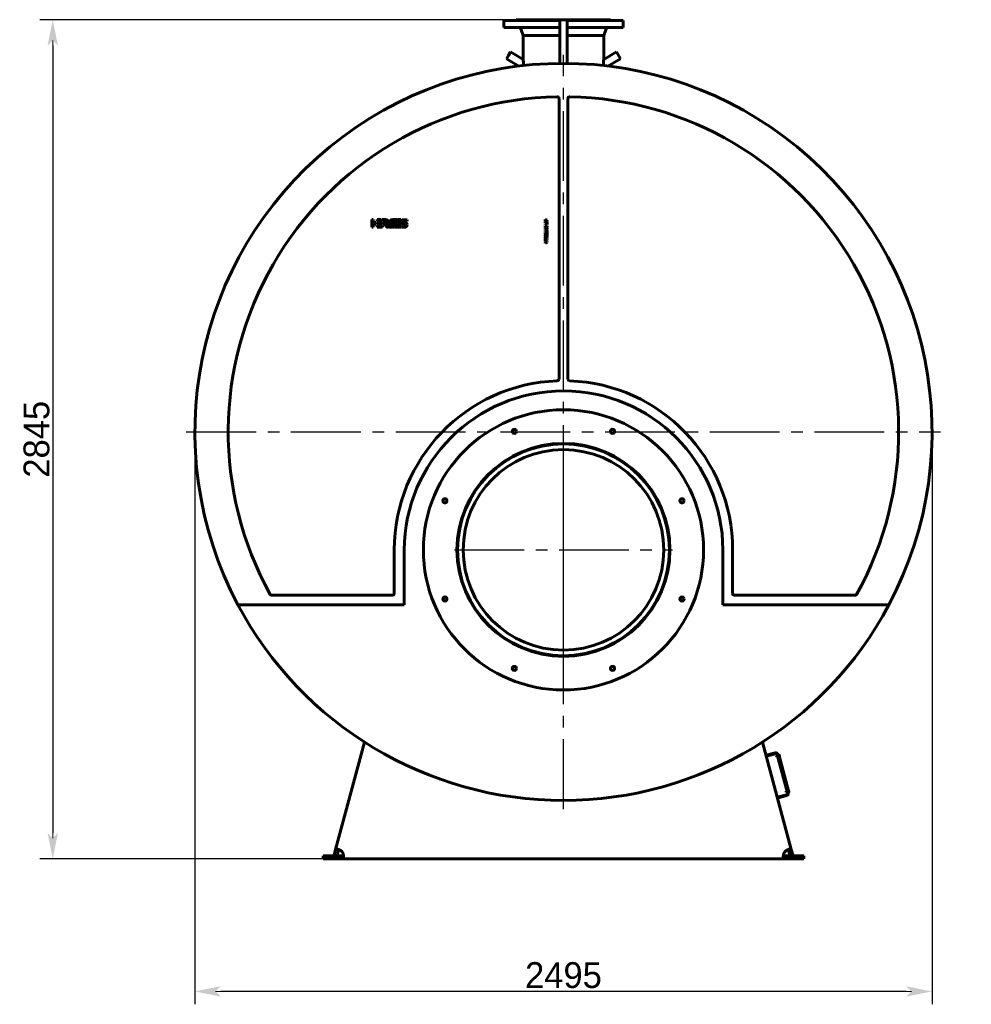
# Model space of a CAD drawing. Header units: millimetres. Extents: x 0 to 5862, y -153 to 841.
# Tile 4 of 6: x 3051 to 3309, y -153 to 114. Entities that reach past the tile are written whole.
import ezdxf

# ---------------------------------------------------------------- set-up
doc = ezdxf.new("R2010")
doc.units = ezdxf.units.MM
doc.linetypes.add('CENTER2_per18_scale0.991543', pattern=[28.333333, 18.888889, -3.148148, 3.148148, -3.148148])
doc.linetypes.add('CENTER2_per58_scale0.993796', pattern=[28.397727, 18.931818, -3.155303, 3.155303, -3.155303])
doc.styles.add('TextStyle_1', font='T-FLEX Type A.TTF', dxfattribs={"height": 7})
doc.dimstyles.new('DIM_ST_2', dxfattribs={"dimtxt": 7, "dimasz": 7, "dimexe": 3.5, "dimexo": 0, "dimgap": 0.875, "dimtad": 1, "dimlfac": 12.5, "dimrnd": 0.01, "dimdsep": 46, "dimtxsty": 'TextStyle_1', "dimblk": 'Arrow_3_C7_Status', "dimcen": 0.09, "dimclrd": 7, "dimclre": 7, "dimclrt": 7, "dimazin": 0, "dimtfac": 1, "dimtdec": 0, "dimtmove": 0, "dimatfit": 0, "dimldrblk": 'NONE', "dimfxl": 1, "dimtvp": 1, "dimtolj": 1, "dimarcsym": 0})
doc.dimstyles.new('DIM_ST_3', dxfattribs={"dimtxt": 7, "dimasz": 7, "dimexe": 3.5, "dimexo": 0, "dimgap": 0.875, "dimtad": 1, "dimlfac": 12.5, "dimrnd": 0.01, "dimdsep": 46, "dimtxsty": 'TextStyle_1', "dimblk": 'Arrow_3_C7_Status', "dimcen": 0.09, "dimclrd": 7, "dimclre": 7, "dimclrt": 7, "dimazin": 0, "dimtfac": 1, "dimtdec": 0, "dimtmove": 0, "dimatfit": 0, "dimldrblk": 'NONE', "dimfxl": 1, "dimtvp": 1, "dimtolj": 1, "dimarcsym": 0})

# ---------------------------------------------------------------- blocks, each defined once
blk = doc.blocks.new('Arrow_3_C7_Status')
at = {"color": 7, "linetype": 'Continuous', "lineweight": 0}
blk.add_line((-1, 0), (-0.8, 0), dxfattribs=at)
at = {"color": 7}
blk.add_solid([(-1, -0.2), (0, 0), (-0.8, 0), (-1, 0.2)], dxfattribs=at)
blk = doc.blocks.new('*D9')
at = {"color": 7, "lineweight": -2}
for p, q in [((-99.96, 2), (-99.96, -153.26)), ((99.96, 2), (99.96, -153.26)), ((92.96, -149.76), (-92.96, -149.76))]:
    blk.add_line(p, q, dxfattribs=at)
at = {"layer": 'Defpoints', "color": 0}
for p in [(-99.96, 2), (99.96, 2), (-99.96, -149.76)]:
    blk.add_point(p, dxfattribs=at)
at = {"color": 7, "lineweight": -2, "xscale": 7, "yscale": 7, "zscale": 7}
for p, rotation in [((-99.96, -149.76), 180), ((99.96, -149.76), 360)]:
    blk.add_blockref('Arrow_3_C7_Status', p, dxfattribs=dict(at, rotation=rotation))
at = {"color": 7, "insert": (0, -145.38), "char_height": 7, "attachment_point": 5, "style": 'TextStyle_1'}
blk.add_mtext('\\A1;2495{\\H0.5x;\\S^ ;}', dxfattribs=at)
blk = doc.blocks.new('_None')
blk = doc.blocks.new('*D10')
at = {"color": 7, "lineweight": -2}
for p, q in [((3.31, 113.8), (-142.01, 113.8)), ((-138.51, 106.8), (-138.51, -106.8)), ((-59.85, -113.8), (-142.01, -113.8))]:
    blk.add_line(p, q, dxfattribs=at)
at = {"layer": 'Defpoints', "color": 0}
for p in [(3.31, 113.8), (-138.51, -113.8), (-59.85, -113.8)]:
    blk.add_point(p, dxfattribs=at)
at = {"color": 7, "lineweight": -2, "xscale": 7, "yscale": 7, "zscale": 7}
for p, rotation in [((-138.51, 113.8), 90), ((-138.51, -113.8), 270)]:
    blk.add_blockref('Arrow_3_C7_Status', p, dxfattribs=dict(at, rotation=rotation))
at = {"color": 7, "insert": (-142.89, 0), "char_height": 7, "attachment_point": 5, "rotation": 90, "style": 'TextStyle_1'}
blk.add_mtext('\\A1;2845{\\H0.5x;\\S^ ;}', dxfattribs=at)
blk = doc.blocks.new('Проекция_12')
at = {"color": 7, "linetype": 'Continuous', "lineweight": 60}
for p, q in [((-16.2, 113.56), (-16.2, 111.72)), ((-1, 113.56), (-16.2, 113.56)), ((-12.8, 113.8), (-12.8, 113.68)), ((-12.8, 113.8), (-1, 113.8)), ((1, 113.8), (-1, 113.8)), ((-1, 109.39845), (-1, 113.8)), ((1, 113.8), (3.31288, 113.8)), ((1, 109.39845), (1, 113.8)), ((16.2, 113.56), (1, 113.56)), ((3.31288, 113.8), (12.8, 113.8)), ((12.8, 113.68), (12.8, 113.8)), ((16.2, 111.72), (16.2, 113.56)), ((-1, 111.72), (-16.2, 111.72)), ((-11.45894, 111.06844), (-10.92, 109.48)), ((16.2, 111.72), (1, 111.72)), ((10.92, 109.48), (11.45894, 111.06844)), ((-10.92, 109.48), (-10.92, 103.13472)), ((-10.92, 109.48), (-1, 109.48)), ((-1, 109.39845), (-1, 101.955)), ((1, 109.48), (2.8263, 109.48)), ((1, 109.39845), (1, 101.955)), ((2.8263, 109.48), (10.92, 109.48)), ((10.92, 103.13476), (10.92, 109.48)), ((-14.37872, 105.03935), (-14.91672, 104.10751)), ((-10.91182, 103.03774), (-14.37872, 105.03935)), ((14.37872, 105.03935), (10.91182, 103.03774)), ((15.45472, 103.17566), (14.37872, 105.03935)), ((-14.91672, 104.10751), (-15.45472, 103.17566)), ((-15.45472, 103.17566), (-12.08018, 101.22737)), ((-10.92, 103.13404), (-10.92, 103.04246)), ((10.92, 103.04246), (10.92, 103.13402)), ((12.08018, 101.22737), (15.45472, 103.17566)), ((-1.2, 16.32955), (-1.2, 92.42439)), ((1.2, 92.42439), (1.2, 16.32955)), ((-51.99999, 59.56461), (-51.59941, 59.56326)), ((-51.99999, 59.56444), (-51.99999, 59.56461)), ((-51.99999, 57.56431), (-51.99999, 59.56444)), ((-51.59941, 59.56326), (-51.59941, 58.76474)), ((-51.59941, 58.76474), (-50.8093, 58.76474)), ((-50.8093, 58.76474), (-50.8093, 58.36475)), ((-50.56105, 59.16492), (-50.56105, 59.56435)), ((-50.56105, 59.56435), (-49.51208, 59.56435)), ((-49.17974, 59.17178), (-50.56105, 59.16492)), ((-50.56105, 58.36475), (-50.56105, 58.76417)), ((-50.56105, 58.76417), (-49.05342, 58.76417)), ((-49.51208, 59.56435), (-49.17974, 59.17178)), ((-49.23146, 59.56436), (-48.2246, 59.56436)), ((-48.90157, 59.17467), (-49.23146, 59.56436)), ((-49.05342, 58.76417), (-49.05447, 58.36475)), ((-48.14722, 59.17467), (-48.90157, 59.17467)), ((-48.14722, 59.17424), (-48.14722, 59.17467)), ((-46.23432, 59.56089), (-45.78367, 59.56089)), ((-45.31942, 58.35775), (-45.16817, 58.75834)), ((-45.16817, 58.75834), (-44.10208, 58.75834)), ((-44.10207, 59.16026), (-45.01602, 59.16026)), ((-44.85964, 59.56085), (-44.10207, 59.56085)), ((-44.10208, 58.75834), (-44.10309, 58.35775)), ((-44.10207, 59.56085), (-44.10207, 59.16026)), ((-43.89762, 58.76417), (-43.37136, 58.76417)), ((-42.40001, 59.16024), (-43.89669, 59.16024)), ((-43.40822, 59.56032), (-42.40001, 59.56032)), ((-43.37136, 58.76417), (-43.35798, 58.76349)), ((-43.35798, 58.76349), (-42.90601, 58.76349)), ((-42.40001, 59.56032), (-42.40001, 59.16024)), ((-4.95131, 59.56247), (-4.39999, 59.42937)), ((-4.95131, 59.37318), (-4.95131, 59.56247)), ((-4.66036, 59.31945), (-4.95131, 59.37318)), ((-4.95131, 59.2343), (-4.7951, 59.26819)), ((-4.95131, 59.03265), (-4.95131, 59.2343)), ((-4.67109, 58.96571), (-4.95131, 59.03265)), ((-4.95131, 58.88635), (-4.68929, 58.93512)), ((-4.95131, 58.6954), (-4.95131, 58.88635)), ((-4.39999, 58.82931), (-4.95131, 58.6954)), ((-4.7951, 59.26819), (-4.68351, 59.29342)), ((-4.70747, 59.13967), (-4.76865, 59.13019)), ((-4.76865, 59.13019), (-4.70707, 59.12234)), ((-4.64797, 59.15415), (-4.70747, 59.13967)), ((-4.70707, 59.12234), (-4.64631, 59.10786)), ((-4.68929, 58.93512), (-4.63637, 58.9442)), ((-4.68351, 59.29342), (-4.59173, 59.30954)), ((-4.62895, 58.95741), (-4.67109, 58.96571)), ((-4.59173, 59.30954), (-4.66036, 59.31945)), ((-4.39999, 59.21697), (-4.64797, 59.15415)), ((-4.64631, 59.10786), (-4.39999, 59.04338)), ((-4.63637, 58.9442), (-4.58927, 58.95081)), ((-4.58927, 58.95081), (-4.62895, 58.95741)), ((-4.39999, 59.42937), (-4.39999, 59.21697)), ((-4.39999, 59.04338), (-4.39999, 58.82931)), ((-51.62258, 57.56431), (-51.99999, 57.56431)), ((-51.59941, 57.56431), (-51.62258, 57.56431)), ((-51.59941, 58.36475), (-51.59941, 57.56431)), ((-50.81785, 58.36475), (-51.59941, 58.36475)), ((-50.8093, 58.36475), (-50.81785, 58.36475)), ((-49.05447, 58.36475), (-50.56105, 58.36475)), ((-50.56105, 57.56458), (-50.56105, 57.96401)), ((-50.56105, 57.96401), (-49.05342, 57.96401)), ((-49.05447, 57.56458), (-50.56105, 57.56458)), ((-49.05342, 57.96401), (-49.05447, 57.56458)), ((-47.79918, 58.24023), (-48.06743, 58.55711)), ((-44.10309, 57.56138), (-45.60968, 57.56138)), ((-45.47161, 57.96197), (-44.66189, 57.96197)), ((-44.66189, 58.35775), (-45.31942, 58.35775)), ((-44.10309, 58.35775), (-44.66189, 58.35775)), ((-44.66189, 57.96197), (-44.10208, 57.96197)), ((-44.10208, 57.96197), (-44.10309, 57.56138)), ((-43.91421, 57.56137), (-43.91421, 57.96196)), ((-43.91421, 57.96196), (-42.41744, 57.96196)), ((-42.906, 57.56137), (-43.91421, 57.56137)), ((-42.95621, 58.35819), (-43.40822, 58.35819)), ((-42.94769, 58.35774), (-42.95621, 58.35819)), ((-42.41663, 58.35774), (-42.94769, 58.35774)), ((-4.95132, 56.8861), (-4.4, 57.1473)), ((-4.95132, 56.66541), (-4.95132, 56.8861)), ((-4.4, 56.40424), (-4.95132, 56.66541)), ((-4.95131, 58.23336), (-4.95131, 58.41108)), ((-4.95131, 58.41108), (-4.53636, 58.41108)), ((-4.39999, 58.23336), (-4.95131, 58.23336)), ((-4.95131, 57.84574), (-4.68929, 57.64406)), ((-4.95131, 57.62337), (-4.95131, 57.84574)), ((-4.80004, 57.52005), (-4.95131, 57.62337)), ((-4.95131, 57.42336), (-4.80004, 57.52005)), ((-4.95131, 57.19936), (-4.95131, 57.42336)), ((-4.68929, 57.39525), (-4.95131, 57.19936)), ((-4.95131, 56.32323), (-4.39999, 56.32323)), ((-4.95131, 56.07527), (-4.95131, 56.32323)), ((-4.80665, 56.77369), (-4.6273, 56.84642)), ((-4.6273, 56.70097), (-4.80665, 56.77369)), ((-4.6802, 56.15296), (-4.7612, 56.15793)), ((-4.7612, 56.15793), (-4.68269, 56.13561)), ((-4.68929, 57.64406), (-4.39999, 57.86721)), ((-4.39999, 57.1721), (-4.68929, 57.39525)), ((-4.68269, 56.13561), (-4.39999, 56.04467)), ((-4.39999, 56.15296), (-4.6802, 56.15296)), ((-4.6273, 56.84642), (-4.6273, 56.70097)), ((-4.39999, 57.65148), (-4.57604, 57.52005)), ((-4.57604, 57.52005), (-4.39999, 57.39359)), ((-4.53636, 58.41108), (-4.53636, 58.66897)), ((-4.53636, 58.66897), (-4.39999, 58.66897)), ((-4.4, 56.94644), (-4.50084, 56.89934)), ((-4.50084, 56.89934), (-4.50084, 56.64723)), ((-4.50084, 56.64723), (-4.4, 56.60343)), ((-4.4, 57.1473), (-4.4, 56.94644)), ((-4.4, 56.60343), (-4.4, 56.40424)), ((-4.39999, 58.66897), (-4.39999, 58.23336)), ((-4.39999, 57.86721), (-4.39999, 57.65148)), ((-4.39999, 57.39359), (-4.39999, 57.1721)), ((-4.39999, 56.32323), (-4.39999, 56.15296)), ((-4.68432, 55.99345), (-4.95131, 56.07527)), ((-4.95131, 55.88019), (-4.68514, 55.96534)), ((-4.95131, 55.63387), (-4.95131, 55.88019)), ((-4.39999, 55.63387), (-4.95131, 55.63387)), ((-4.95131, 54.24859), (-4.95131, 54.81561)), ((-4.95131, 54.81561), (-4.80664, 54.81561)), ((-4.80664, 54.24859), (-4.95131, 54.24859)), ((-4.95131, 53.6915), (-4.95131, 53.88409)), ((-4.95131, 53.88409), (-4.39999, 53.64934)), ((-4.68184, 53.58406), (-4.95131, 53.6915)), ((-4.95131, 53.40965), (-4.68269, 53.51794)), ((-4.39999, 53.44933), (-4.95131, 53.21706)), ((-4.9513, 54.14775), (-4.39998, 54.14775)), ((-4.9513, 53.97006), (-4.9513, 54.14775)), ((-4.39998, 53.97006), (-4.9513, 53.97006)), ((-4.80664, 54.81561), (-4.80664, 54.62466)), ((-4.80664, 54.62466), (-4.39999, 54.62466)), ((-4.80664, 54.44118), (-4.80664, 54.24859)), ((-4.39999, 54.44118), (-4.80664, 54.44118)), ((-4.68269, 55.81904), (-4.75954, 55.79838)), ((-4.75954, 55.79838), (-4.67936, 55.8025)), ((-4.39999, 55.91242), (-4.68269, 55.81904)), ((-4.68269, 53.51794), (-4.64216, 53.53323)), ((-4.63268, 53.56628), (-4.68184, 53.58406)), ((-4.67936, 55.8025), (-4.39999, 55.80332)), ((-4.64216, 53.53323), (-4.58845, 53.5518)), ((-4.58845, 53.5518), (-4.63268, 53.56628)), ((-4.39999, 56.04467), (-4.39999, 55.91242)), ((-4.39999, 55.80332), (-4.39999, 55.63387)), ((-4.39999, 54.62466), (-4.39999, 54.44118)), ((-4.39999, 53.64934), (-4.39999, 53.44933)), ((-4.39998, 54.14775), (-4.39998, 53.97006)), ((-4.95131, 53.21706), (-4.95131, 53.40965)), ((0.07833, -2.79966), (-0.07833, -2.80011)), ((0.07833, -2.79966), (0.07833, -2.80011)), ((-45.88, -41.84), (-45.88, -30)), ((-43.16, -44.88), (-43.16, -30)), ((43.24, -30), (43.24, -44.88)), ((45.88, -30), (45.88, -41.84)), ((-79.10403, -42.32), (-46.36, -42.32)), ((46.36, -42.32), (79.10403, -42.32)), ((-88.28515, -44.88), (-43.16, -44.88)), ((43.24, -44.88), (88.28515, -44.88)), ((-61.78804, -111.26839), (-53.98078, -82.13131)), ((53.98078, -82.13131), (61.78804, -111.26839)), ((57.41559, -85.05913), (54.94282, -85.72171)), ((57.47771, -85.29095), (55.00494, -85.95353)), ((58.03801, -85.83653), (57.80618, -85.89864)), ((57.80618, -85.89864), (57.87244, -86.14592)), ((57.87244, -86.14592), (58.10426, -86.0838)), ((60.74215, -95.92852), (57.96761, -85.5738)), ((60.97397, -95.8664), (58.19943, -85.51168)), ((58.22014, -85.58895), (58.37468, -85.54754)), ((58.22014, -85.58895), (60.95326, -95.78913)), ((61.10781, -95.74772), (58.37468, -85.54754)), ((58.4134, -85.59929), (58.39021, -85.6055)), ((58.47218, -85.63323), (58.58192, -86.04278)), ((58.5248, -86.10778), (58.54798, -86.10157)), ((60.60549, -95.41851), (60.37367, -95.48063)), ((60.37367, -95.48063), (60.43993, -95.72791)), ((60.43993, -95.72791), (60.67175, -95.66579)), ((61.10781, -95.74772), (60.95326, -95.78913)), ((60.98088, -95.18127), (60.9577, -95.18748)), ((61.03967, -95.21521), (61.14941, -95.62476)), ((61.09228, -95.68976), (61.11547, -95.68355)), ((57.98654, -97.081), (60.45931, -96.41842)), ((58.04865, -97.31282), (60.52142, -96.65024)), ((-62.17583, -112.71567), (-61.78804, -111.26839)), ((-61.0153, -111.47545), (-61.78804, -111.26839)), ((-61.40309, -112.92273), (-61.0153, -111.47545)), ((61.0153, -111.47545), (61.78804, -111.26839)), ((61.0153, -111.47545), (61.40309, -112.92273)), ((61.78804, -111.26839), (62.17583, -112.71567)), ((-65.2, -113.8), (-65.2, -113)), ((-65.2, -113), (-61.3438, -113)), ((-65.2, -113.8), (-61.3438, -113.8)), ((-61.40309, -112.92273), (-62.17583, -112.71567)), ((-61.3438, -113), (-59.84547, -113)), ((-61.3438, -113), (-61.3438, -113.8)), ((-61.3438, -113.8), (-59.84547, -113.8)), ((-59.84547, -113), (-59.84547, -113.8)), ((59.84547, -113.8), (-59.84547, -113.8)), ((59.84547, -113), (61.3438, -113)), ((59.84547, -113), (59.84547, -113.8)), ((59.84547, -113.8), (61.3438, -113.8)), ((61.3438, -113), (61.3438, -113.8)), ((65.2, -113), (61.3438, -113)), ((65.2, -113.8), (61.3438, -113.8)), ((61.40309, -112.92273), (62.17583, -112.71567)), ((65.2, -113), (65.2, -113.8))]:
    blk.add_line(p, q, dxfattribs=at)
at = {"color": 7, "linetype": 'CENTER2_per58_scale0.993796', "lineweight": 25}
for p, q in [((0, -100.29333), (0, 104.29333)), ((-102.29333, 2), (102.29333, 2))]:
    blk.add_line(p, q, dxfattribs=at)
at = {"color": 7, "linetype": 'CENTER2_per18_scale0.991543', "lineweight": 25}
for p, q in [((0, -59.53333), (0, -0.46667)), ((-29.53333, -30), (29.53333, -30))]:
    blk.add_line(p, q, dxfattribs=at)
at = {"color": 7, "lineweight": 60, "flags": 128}
for points in [[(-48.2246, 59.56436), (-48.20251, 59.56419), (-48.18076, 59.56367), (-48.15934, 59.56281), (-48.13826, 59.56162), (-48.11752, 59.56009), (-48.09747, 59.55827), (-48.07774, 59.55613), (-48.05834, 59.55369), (-48.03926, 59.55094), (-48.01696, 59.54728), (-47.99512, 59.54319), (-47.97373, 59.53868), (-47.9528, 59.53377), (-47.93232, 59.52845), (-47.91229, 59.52273), (-47.89271, 59.51662), (-47.87358, 59.51013), (-47.8549, 59.50326), (-47.83667, 59.49602), (-47.81889, 59.48841), (-47.80155, 59.48044), (-47.78562, 59.4726), (-47.77008, 59.46445), (-47.75494, 59.456), (-47.74019, 59.44725), (-47.72583, 59.4382), (-47.71104, 59.42829), (-47.69669, 59.41807), (-47.68278, 59.40753), (-47.66931, 59.39668), (-47.65628, 59.38554), (-47.64369, 59.3741), (-47.63222, 59.36306), (-47.62113, 59.35176), (-47.61044, 59.34022), (-47.60014, 59.32843), (-47.59022, 59.31642), (-47.57961, 59.30274), (-47.56948, 59.28878), (-47.55982, 59.27454), (-47.55065, 59.26005), (-47.54196, 59.2453), (-47.53374, 59.2303), (-47.526, 59.21505), (-47.51873, 59.19958), (-47.51226, 59.18466), (-47.50622, 59.16954), (-47.50061, 59.15423), (-47.49543, 59.13873), (-47.49067, 59.12305), (-47.48633, 59.10719), (-47.48176, 59.08829), (-47.47779, 59.06917), (-47.47439, 59.04983), (-47.47159, 59.03029), (-47.46957, 59.01268), (-47.46802, 58.99493), (-47.46694, 58.97703), (-47.46632, 58.959), (-47.46616, 58.94085), (-47.46646, 58.92258), (-47.46722, 58.9042), (-47.46844, 58.88572), (-47.47039, 58.86447), (-47.47294, 58.84312), (-47.47609, 58.82166), (-47.47984, 58.80011), (-47.48417, 58.77848), (-47.4891, 58.75677), (-47.49462, 58.73501), (-47.50019, 58.71501), (-47.50627, 58.69499), (-47.51283, 58.67493), (-47.51989, 58.65486), (-47.52743, 58.63479), (-47.53547, 58.61471)], [(-48.06743, 58.55711), (-48.06272, 58.56301), (-48.05775, 58.56928), (-48.05255, 58.57591), (-48.04712, 58.58288), (-48.0415, 58.59017), (-48.03571, 58.59776), (-48.02976, 58.60564), (-48.02136, 58.61691), (-48.01277, 58.62863), (-48.00403, 58.64076), (-47.9952, 58.65326), (-47.98465, 58.66854), (-47.97413, 58.6842), (-47.96375, 58.70014), (-47.95359, 58.7163), (-47.94375, 58.73259), (-47.93431, 58.74892), (-47.92676, 58.76263), (-47.91962, 58.77627), (-47.91293, 58.78979), (-47.90676, 58.80316), (-47.90231, 58.81352), (-47.89823, 58.82372), (-47.89456, 58.83376), (-47.89131, 58.84359), (-47.88904, 58.8513), (-47.88708, 58.85886), (-47.88543, 58.86626), (-47.88412, 58.87348), (-47.88315, 58.88051), (-47.88255, 58.88723), (-47.8823, 58.89374), (-47.88243, 58.90003), (-47.88294, 58.9061)], [(-47.11623, 59.09631), (-47.10724, 59.11649), (-47.09791, 59.13624), (-47.08824, 59.15556), (-47.07823, 59.17444), (-47.06787, 59.19289), (-47.05717, 59.21091), (-47.04613, 59.22849), (-47.03571, 59.24422), (-47.02501, 59.25958), (-47.01402, 59.27458), (-47.00275, 59.2892), (-46.99118, 59.30346), (-46.97934, 59.31735), (-46.96721, 59.33087), (-46.9548, 59.34402), (-46.9421, 59.3568), (-46.92912, 59.36921), (-46.91585, 59.38125), (-46.90231, 59.39291), (-46.88927, 59.40356), (-46.87599, 59.41389), (-46.86246, 59.42388), (-46.84867, 59.43354), (-46.83464, 59.44286), (-46.81948, 59.45239), (-46.80404, 59.46154), (-46.78832, 59.47031), (-46.77232, 59.4787), (-46.75604, 59.48672), (-46.73948, 59.49436), (-46.72361, 59.50122), (-46.70749, 59.50774), (-46.69113, 59.51392), (-46.67451, 59.51976), (-46.65765, 59.52527), (-46.63854, 59.53101), (-46.61913, 59.53633), (-46.5994, 59.54123), (-46.57937, 59.54571), (-46.55903, 59.54976), (-46.53839, 59.55338), (-46.51744, 59.55658), (-46.49619, 59.55935)], [(-46.49619, 59.55935), (-46.48902, 59.56014), (-46.48232, 59.56074), (-46.47608, 59.56115), (-46.47028, 59.56135), (-46.46493, 59.56134), (-46.46, 59.56111), (-46.4555, 59.56067), (-46.45142, 59.56), (-46.44774, 59.55909), (-46.44446, 59.55795), (-46.44157, 59.55657), (-46.43905, 59.55494), (-46.43692, 59.55305), (-46.43514, 59.55091), (-46.43357, 59.54819), (-46.43244, 59.54513), (-46.43172, 59.54171), (-46.43142, 59.53795), (-46.43151, 59.53381), (-46.43199, 59.5293), (-46.43284, 59.52442), (-46.43394, 59.51959), (-46.43533, 59.51443), (-46.43701, 59.50894), (-46.43897, 59.5031), (-46.44119, 59.4969), (-46.44367, 59.49035)], [(-46.28374, 59.5325), (-46.28214, 59.53675), (-46.28023, 59.54057), (-46.27805, 59.54398), (-46.27561, 59.54701), (-46.27293, 59.54967), (-46.27009, 59.55195), (-46.26706, 59.55392), (-46.26386, 59.5556), (-46.26052, 59.557), (-46.25554, 59.55857), (-46.25037, 59.55969), (-46.24507, 59.56041), (-46.2397, 59.56079), (-46.23432, 59.56089)], [(-45.78367, 59.56089), (-45.7791, 59.5608), (-45.77494, 59.56054), (-45.77118, 59.5601), (-45.76779, 59.55949), (-45.76477, 59.55871), (-45.76209, 59.55777), (-45.75933, 59.55642), (-45.75703, 59.55484), (-45.75517, 59.55303), (-45.75373, 59.55101), (-45.75269, 59.54876), (-45.75196, 59.54599), (-45.75166, 59.54295), (-45.75176, 59.53967), (-45.75223, 59.53613), (-45.75304, 59.53234), (-45.75413, 59.52839), (-45.75549, 59.52422), (-45.75707, 59.51983), (-45.75886, 59.51523)], [(-45.61012, 59.52894), (-45.60852, 59.53322), (-45.60658, 59.53715), (-45.60435, 59.54072), (-45.60183, 59.54395), (-45.59907, 59.54686), (-45.59613, 59.54941), (-45.593, 59.55167), (-45.58971, 59.55365), (-45.58626, 59.55536), (-45.58114, 59.55737), (-45.57584, 59.55889), (-45.57044, 59.55996), (-45.56501, 59.56062), (-45.55961, 59.56089)], [(-45.11141, 59.56089), (-45.10684, 59.56083), (-45.10266, 59.56056), (-45.09886, 59.56007), (-45.09543, 59.55938), (-45.09236, 59.55848), (-45.08962, 59.55739), (-45.08678, 59.55584), (-45.08439, 59.55403), (-45.08244, 59.55196), (-45.0809, 59.54966), (-45.07975, 59.54713), (-45.07891, 59.54404), (-45.0785, 59.5407), (-45.0785, 59.53711), (-45.07888, 59.53329), (-45.0796, 59.52926), (-45.08062, 59.52511), (-45.08192, 59.52079), (-45.08347, 59.5163), (-45.08525, 59.51167)], [(-43.40822, 58.35819), (-43.42621, 58.35839), (-43.44388, 58.35898), (-43.46122, 58.35997), (-43.47824, 58.36135), (-43.49493, 58.36312), (-43.5113, 58.36529), (-43.52735, 58.36785), (-43.54308, 58.37081), (-43.5592, 58.37432), (-43.57497, 58.37827), (-43.59038, 58.38265), (-43.60544, 58.38746), (-43.62014, 58.39269), (-43.63448, 58.39836), (-43.64847, 58.40446), (-43.6621, 58.41099), (-43.67537, 58.41795), (-43.68828, 58.42533), (-43.70084, 58.43315), (-43.71304, 58.44139), (-43.72422, 58.44955), (-43.73507, 58.4581), (-43.74561, 58.46702), (-43.75583, 58.47633), (-43.76573, 58.48601), (-43.77589, 58.49669), (-43.78568, 58.50781), (-43.79512, 58.51934), (-43.80419, 58.53131), (-43.81291, 58.5437), (-43.82127, 58.55651), (-43.82882, 58.56898), (-43.83605, 58.58183), (-43.84297, 58.59506), (-43.84956, 58.60867), (-43.85583, 58.62265), (-43.86178, 58.63701), (-43.86741, 58.65174), (-43.87272, 58.66686), (-43.87771, 58.68234), (-43.88238, 58.69821), (-43.88666, 58.71416), (-43.89062, 58.73046), (-43.89428, 58.74714), (-43.89762, 58.76417)], [(-43.89669, 59.16024), (-43.89315, 59.17755), (-43.88929, 59.19447), (-43.88511, 59.21102), (-43.8806, 59.22718), (-43.87577, 59.24297), (-43.87061, 59.25838), (-43.86513, 59.2734), (-43.85933, 59.28804), (-43.8529, 59.30298), (-43.84611, 59.31749), (-43.83898, 59.33158), (-43.83148, 59.34526), (-43.82363, 59.35852), (-43.81543, 59.37135), (-43.80687, 59.38377), (-43.79796, 59.39577), (-43.78869, 59.40735), (-43.77908, 59.41851), (-43.7691, 59.42924), (-43.75878, 59.43956), (-43.74872, 59.4489), (-43.73834, 59.45787), (-43.72765, 59.46646), (-43.71665, 59.47468), (-43.70534, 59.48252), (-43.69299, 59.49043), (-43.6803, 59.49791), (-43.66725, 59.50497), (-43.65385, 59.51161), (-43.6401, 59.51783), (-43.62599, 59.52362), (-43.61237, 59.5287), (-43.59844, 59.5334), (-43.5842, 59.53772), (-43.56964, 59.54166), (-43.55477, 59.54523), (-43.53959, 59.54842), (-43.5241, 59.55123), (-43.5083, 59.55366), (-43.49218, 59.55572), (-43.47576, 59.5574), (-43.45932, 59.55868), (-43.44259, 59.55959), (-43.42555, 59.56014), (-43.40822, 59.56032)], [(-42.90601, 58.76349), (-42.88802, 58.76329), (-42.87036, 58.7627), (-42.85302, 58.76172), (-42.836, 58.76034), (-42.81931, 58.75856), (-42.80294, 58.7564), (-42.7869, 58.75384), (-42.77118, 58.75089), (-42.75505, 58.74737), (-42.73929, 58.74343), (-42.72388, 58.73905), (-42.70882, 58.73425), (-42.69413, 58.72901), (-42.67979, 58.72334), (-42.6658, 58.71725), (-42.65218, 58.71073), (-42.63891, 58.70377), (-42.62599, 58.69639), (-42.61344, 58.68858), (-42.60124, 58.68034), (-42.59006, 58.67218), (-42.57921, 58.66365), (-42.56867, 58.65473), (-42.55845, 58.64543), (-42.54855, 58.63575), (-42.5384, 58.62507), (-42.5286, 58.61397), (-42.51917, 58.60243), (-42.51009, 58.59048), (-42.50137, 58.57809), (-42.49301, 58.56529), (-42.48546, 58.55282), (-42.47823, 58.53998), (-42.47131, 58.52676), (-42.46472, 58.51316), (-42.45845, 58.49918), (-42.45249, 58.48483), (-42.44686, 58.47011), (-42.44155, 58.455), (-42.43655, 58.43952), (-42.43188, 58.42367), (-42.42761, 58.40773), (-42.42364, 58.39143), (-42.41998, 58.37476), (-42.41663, 58.35774)], [(-48.64035, 58.44218), (-48.64409, 58.44555), (-48.64777, 58.44908), (-48.65129, 58.45279), (-48.65455, 58.45668), (-48.65742, 58.46074), (-48.65982, 58.465), (-48.6611, 58.46798), (-48.66209, 58.47104), (-48.66274, 58.4742), (-48.66303, 58.47745), (-48.66292, 58.4808), (-48.66238, 58.48425), (-48.66138, 58.48779)], [(-48.66138, 58.48779), (-48.65993, 58.49138), (-48.65825, 58.49447), (-48.65638, 58.4971), (-48.65432, 58.49929), (-48.65209, 58.50108), (-48.64909, 58.50282), (-48.64588, 58.50405), (-48.6425, 58.50486), (-48.63897, 58.5053), (-48.63411, 58.50543), (-48.62912, 58.5052), (-48.62408, 58.50476), (-48.61908, 58.50428), (-48.61419, 58.50391), (-48.60948, 58.50382)], [(-48.22086, 58.50452), (-48.21252, 58.50528), (-48.20443, 58.50564), (-48.19656, 58.50561), (-48.18893, 58.50517), (-48.18153, 58.50433), (-48.17435, 58.50306), (-48.1678, 58.50147), (-48.16144, 58.49949), (-48.15529, 58.49711), (-48.14933, 58.49434), (-48.14357, 58.49115), (-48.138, 58.48754), (-48.13263, 58.48351), (-48.12744, 58.47905), (-48.12245, 58.47415), (-48.11765, 58.46881), (-48.11311, 58.46312), (-48.10875, 58.45699), (-48.10458, 58.45041), (-48.10057, 58.44337)], [(-47.81121, 57.56503), (-47.82017, 57.56478), (-47.82873, 57.56491), (-47.83692, 57.56542), (-47.84475, 57.5663), (-47.85226, 57.56752), (-47.85932, 57.56907), (-47.8661, 57.57094), (-47.87262, 57.57312), (-47.87889, 57.57561), (-47.88606, 57.57895), (-47.89293, 57.5827), (-47.89955, 57.58684), (-47.90594, 57.59135), (-47.91213, 57.59621), (-47.91816, 57.60141), (-47.92522, 57.60808), (-47.93214, 57.61519), (-47.93897, 57.62271), (-47.94578, 57.63061), (-47.95261, 57.63886), (-47.96168, 57.65017), (-47.97101, 57.66198), (-47.98072, 57.67423)], [(-47.26685, 57.60234), (-47.27106, 57.60734), (-47.27564, 57.61268), (-47.28055, 57.61836), (-47.28578, 57.62435), (-47.29132, 57.63064), (-47.29714, 57.63721), (-47.30323, 57.64405), (-47.30956, 57.65114), (-47.31784, 57.6604), (-47.32644, 57.66999), (-47.33532, 57.6799), (-47.34446, 57.6901), (-47.3538, 57.70054), (-47.36801, 57.71649), (-47.38249, 57.73283), (-47.39709, 57.74946), (-47.41171, 57.76628), (-47.42622, 57.78318), (-47.4405, 57.80008), (-47.45116, 57.81291), (-47.46157, 57.82563), (-47.47165, 57.83819), (-47.48137, 57.85055), (-47.49066, 57.86267), (-47.49762, 57.87199), (-47.50425, 57.8811), (-47.51054, 57.89), (-47.51645, 57.89865), (-47.52195, 57.90703), (-47.52659, 57.9144), (-47.53084, 57.92151), (-47.5347, 57.92836), (-47.53814, 57.93492), (-47.54115, 57.94117), (-47.54371, 57.9471), (-47.54578, 57.9527), (-47.54725, 57.95752), (-47.54829, 57.96203), (-47.54887, 57.96622), (-47.549, 57.97008), (-47.54865, 57.97359), (-47.5478, 57.97673)], [(-47.16373, 57.62706), (-47.16708, 57.61922), (-47.17044, 57.61192), (-47.17383, 57.60515), (-47.17725, 57.59892), (-47.18071, 57.59324), (-47.18421, 57.58812), (-47.18776, 57.58355), (-47.19105, 57.57986), (-47.1944, 57.57664), (-47.19781, 57.57391), (-47.20127, 57.57166), (-47.2048, 57.56989), (-47.2084, 57.56862), (-47.21198, 57.56786), (-47.21563, 57.56757), (-47.21936, 57.56776), (-47.22317, 57.56843), (-47.22707, 57.56958), (-47.23106, 57.57122), (-47.23515, 57.57336), (-47.23934, 57.57598), (-47.24364, 57.57911), (-47.24804, 57.58274), (-47.25256, 57.58687), (-47.2572, 57.59151), (-47.26196, 57.59667), (-47.26685, 57.60234)], [(-46.95946, 57.56533), (-46.96583, 57.56533), (-46.97175, 57.56553), (-46.97723, 57.56595), (-46.98227, 57.56659), (-46.98688, 57.56744), (-46.99108, 57.56851), (-46.99486, 57.56981), (-46.99824, 57.57135), (-47.00121, 57.57311), (-47.0038, 57.57511), (-47.006, 57.57735), (-47.00782, 57.57984), (-47.00942, 57.58292), (-47.01057, 57.58632), (-47.01128, 57.59004), (-47.01155, 57.59409), (-47.0114, 57.59847), (-47.01083, 57.60319), (-47.00993, 57.60796), (-47.00868, 57.61303), (-47.00709, 57.61842), (-47.00517, 57.62412), (-47.00292, 57.63015)], [(-46.47483, 57.66402), (-46.47865, 57.65504), (-46.48257, 57.64655), (-46.48659, 57.63854), (-46.4907, 57.631), (-46.49492, 57.62393), (-46.49923, 57.61731), (-46.50364, 57.61114), (-46.50861, 57.60485), (-46.5137, 57.59909), (-46.51891, 57.59383), (-46.52425, 57.58906), (-46.52972, 57.58479), (-46.53531, 57.58098), (-46.54103, 57.57764), (-46.54688, 57.57475), (-46.55286, 57.5723), (-46.55898, 57.57028), (-46.56511, 57.56871), (-46.57138, 57.56752), (-46.57777, 57.56672), (-46.5843, 57.56629)], [(-46.28588, 57.56174), (-46.2927, 57.56196), (-46.29901, 57.56238), (-46.30481, 57.56301), (-46.31011, 57.56385), (-46.31491, 57.56492), (-46.31924, 57.56622), (-46.32309, 57.56776), (-46.32678, 57.56974), (-46.32993, 57.57203), (-46.33254, 57.57463), (-46.33462, 57.57756), (-46.33619, 57.58083), (-46.33725, 57.58445), (-46.33783, 57.58842), (-46.33792, 57.59276), (-46.33755, 57.59748), (-46.33673, 57.60258), (-46.33548, 57.60798), (-46.33383, 57.61377), (-46.33177, 57.61996), (-46.32931, 57.62656)], [(-45.80122, 57.66046), (-45.80504, 57.65148), (-45.80896, 57.64298), (-45.81298, 57.63497), (-45.81709, 57.62743), (-45.82131, 57.62035), (-45.82562, 57.61373), (-45.83003, 57.60756), (-45.83499, 57.60127), (-45.84008, 57.5955), (-45.8453, 57.59024), (-45.85064, 57.58548), (-45.8561, 57.5812), (-45.8617, 57.5774), (-45.86742, 57.57405), (-45.87327, 57.57116), (-45.87925, 57.56871), (-45.88537, 57.56669), (-45.8915, 57.56512), (-45.89777, 57.56393), (-45.90416, 57.56313), (-45.91069, 57.5627)], [(-42.41744, 57.96196), (-42.42097, 57.94463), (-42.42482, 57.92769), (-42.429, 57.91112), (-42.4335, 57.89494), (-42.43833, 57.87913), (-42.44348, 57.86371), (-42.44896, 57.84867), (-42.45476, 57.834), (-42.46118, 57.81905), (-42.46796, 57.80452), (-42.4751, 57.79041), (-42.48259, 57.77672), (-42.49043, 57.76344), (-42.49864, 57.75059), (-42.50719, 57.73816), (-42.5161, 57.72614), (-42.52537, 57.71455), (-42.53499, 57.70338), (-42.54496, 57.69263), (-42.55529, 57.6823), (-42.56535, 57.67294), (-42.57573, 57.66396), (-42.58642, 57.65536), (-42.59742, 57.64713), (-42.60874, 57.63928), (-42.62108, 57.63136), (-42.63378, 57.62387), (-42.64684, 57.61679), (-42.66024, 57.61015), (-42.674, 57.60392), (-42.68811, 57.59812), (-42.70173, 57.59304), (-42.71567, 57.58833), (-42.72992, 57.58401), (-42.74449, 57.58006), (-42.75936, 57.57649), (-42.77455, 57.57329), (-42.79005, 57.57048), (-42.80586, 57.56804), (-42.82198, 57.56598), (-42.83842, 57.5643), (-42.85486, 57.56302), (-42.87161, 57.5621), (-42.88865, 57.56155), (-42.906, 57.56137)], [(-4.8889, 54.93794), (-4.8968, 54.94794), (-4.90423, 54.95786), (-4.91118, 54.9677), (-4.91767, 54.97745), (-4.92368, 54.98712), (-4.92923, 54.9967), (-4.9343, 55.0062), (-4.93933, 55.01656), (-4.9438, 55.02681), (-4.9477, 55.03696), (-4.95102, 55.04701), (-4.95378, 55.05695)], [(-4.90916, 55.43634), (-4.90262, 55.44402), (-4.89573, 55.45134), (-4.88849, 55.45832), (-4.88092, 55.46494), (-4.87299, 55.47121), (-4.86472, 55.47712), (-4.85611, 55.48269), (-4.84624, 55.4884), (-4.83595, 55.49369), (-4.82524, 55.49856), (-4.81412, 55.503), (-4.80258, 55.50701), (-4.79062, 55.5106), (-4.77825, 55.51376), (-4.76545, 55.51649), (-4.75224, 55.5188), (-4.73862, 55.52069), (-4.72483, 55.52213), (-4.71064, 55.52315), (-4.69604, 55.52377), (-4.68104, 55.52397)], [(-4.68186, 54.87512), (-4.69564, 54.87524), (-4.709, 54.87562), (-4.72194, 54.87625), (-4.73445, 54.87713), (-4.74655, 54.87827), (-4.75822, 54.87966), (-4.76946, 54.8813), (-4.78135, 54.88339), (-4.79272, 54.88579), (-4.80358, 54.88849), (-4.81393, 54.8915), (-4.82377, 54.89482), (-4.83309, 54.89844), (-4.84191, 54.90236), (-4.85021, 54.90659), (-4.858, 54.91113), (-4.86527, 54.91597), (-4.87192, 54.92102), (-4.87807, 54.92637), (-4.88373, 54.93201), (-4.8889, 54.93794)], [(-4.82483, 55.19995), (-4.82467, 55.20994), (-4.82419, 55.21955), (-4.82339, 55.22877), (-4.82227, 55.23761), (-4.82083, 55.24606), (-4.81907, 55.25413), (-4.81699, 55.26181), (-4.81459, 55.26911), (-4.81173, 55.27635), (-4.80852, 55.28316), (-4.80496, 55.28955), (-4.80105, 55.29552), (-4.79679, 55.30106), (-4.79218, 55.30618)], [(-4.79218, 55.09291), (-4.79659, 55.09779), (-4.80068, 55.10307), (-4.80445, 55.10874), (-4.8079, 55.1148), (-4.81103, 55.12125), (-4.81385, 55.1281), (-4.81634, 55.13534), (-4.81851, 55.14298), (-4.82044, 55.15139), (-4.82202, 55.16024), (-4.82325, 55.16952), (-4.82413, 55.17924), (-4.82466, 55.18938), (-4.82483, 55.19995)], [(-4.79218, 55.30618), (-4.78742, 55.3107), (-4.78229, 55.31489), (-4.77678, 55.31875), (-4.77089, 55.32229), (-4.76463, 55.3255), (-4.75798, 55.32838), (-4.75097, 55.33093), (-4.74357, 55.33315), (-4.73542, 55.33513), (-4.72686, 55.33675), (-4.71788, 55.33801), (-4.70849, 55.33891), (-4.69868, 55.33945), (-4.68846, 55.33963)], [(-4.68846, 55.05944), (-4.69823, 55.0596), (-4.70761, 55.06009), (-4.71662, 55.06091), (-4.72525, 55.06206), (-4.73351, 55.06354), (-4.74139, 55.06535), (-4.74889, 55.06748), (-4.75602, 55.06994), (-4.76308, 55.07287), (-4.76973, 55.07616), (-4.77596, 55.07981), (-4.78178, 55.08382), (-4.78719, 55.08818), (-4.79218, 55.09291)], [(-4.68846, 55.33963), (-4.67797, 55.3395), (-4.66785, 55.33911), (-4.65811, 55.33846), (-4.64875, 55.33755), (-4.63977, 55.33638), (-4.63132, 55.33498), (-4.62323, 55.33332), (-4.6155, 55.33142), (-4.60814, 55.32927), (-4.59985, 55.32637), (-4.59208, 55.32313), (-4.58482, 55.31952), (-4.57808, 55.31556), (-4.57186, 55.31125), (-4.56615, 55.30658)], [(-4.56573, 55.09167), (-4.57053, 55.08775), (-4.57572, 55.08409), (-4.5813, 55.08068), (-4.58726, 55.07753), (-4.59362, 55.07463), (-4.60024, 55.07202), (-4.60723, 55.06966), (-4.61459, 55.06755), (-4.62233, 55.06568), (-4.63203, 55.06377), (-4.64226, 55.06221), (-4.65302, 55.061), (-4.6643, 55.06013), (-4.67612, 55.05961), (-4.68846, 55.05944)], [(-4.45744, 54.95487), (-4.4653, 54.94675), (-4.47359, 54.93907), (-4.4823, 54.93182), (-4.49144, 54.92501), (-4.50101, 54.91863), (-4.511, 54.91269), (-4.52082, 54.90749), (-4.53101, 54.90268), (-4.54159, 54.89825), (-4.55254, 54.89421), (-4.56387, 54.89056), (-4.57558, 54.88729), (-4.58767, 54.88442), (-4.60014, 54.88192), (-4.61299, 54.87982), (-4.62622, 54.87811), (-4.63958, 54.8768), (-4.65331, 54.87586), (-4.6674, 54.8753), (-4.68186, 54.87512)], [(-4.68104, 55.52397), (-4.66553, 55.52376), (-4.65043, 55.5231), (-4.63576, 55.52201), (-4.62151, 55.52049), (-4.60768, 55.51852), (-4.59428, 55.51612), (-4.58203, 55.51346), (-4.57015, 55.51042), (-4.55865, 55.50698), (-4.54753, 55.50316), (-4.53678, 55.49895), (-4.5264, 55.49435), (-4.5164, 55.48937), (-4.50678, 55.484), (-4.49753, 55.47824), (-4.48866, 55.4721), (-4.48031, 55.46569), (-4.47232, 55.4589), (-4.4647, 55.45175), (-4.45744, 55.44422)], [(-4.56615, 55.30658), (-4.56112, 55.30175), (-4.55646, 55.29653), (-4.55216, 55.2909), (-4.54823, 55.28489), (-4.54466, 55.27847), (-4.54145, 55.27166), (-4.53861, 55.26445), (-4.53613, 55.25684), (-4.53393, 55.24845), (-4.53213, 55.23962), (-4.53073, 55.23035), (-4.52973, 55.22066), (-4.52912, 55.21052), (-4.52892, 55.19995)], [(-4.52892, 55.19995), (-4.5291, 55.18952), (-4.52965, 55.17952), (-4.53055, 55.16994), (-4.53181, 55.1608), (-4.53343, 55.15208), (-4.53542, 55.1438), (-4.53776, 55.13594), (-4.54047, 55.12852), (-4.54369, 55.1212), (-4.54731, 55.11435), (-4.55132, 55.10798), (-4.55573, 55.10207), (-4.56053, 55.09663), (-4.56573, 55.09167)], [(-4.45744, 55.44422), (-4.44999, 55.43565), (-4.44294, 55.42661), (-4.4363, 55.41711), (-4.43005, 55.40715), (-4.4242, 55.39673), (-4.41875, 55.38584), (-4.41398, 55.37515), (-4.40956, 55.36406), (-4.4055, 55.35255), (-4.4018, 55.34062), (-4.39845, 55.32829), (-4.39545, 55.31555), (-4.39281, 55.30239), (-4.39053, 55.28883), (-4.3886, 55.27485), (-4.38703, 55.26046), (-4.38583, 55.24593), (-4.38497, 55.231), (-4.38446, 55.21568), (-4.38429, 55.19995)], [(-4.38429, 55.19995), (-4.38449, 55.18291), (-4.38508, 55.16633), (-4.38608, 55.15022), (-4.38748, 55.13457), (-4.38928, 55.11939), (-4.39148, 55.10468), (-4.39392, 55.09124), (-4.39671, 55.07821), (-4.39986, 55.0656), (-4.40337, 55.05341), (-4.40723, 55.04163), (-4.41144, 55.03026), (-4.41601, 55.01931), (-4.42094, 55.00878), (-4.42622, 54.99866), (-4.43185, 54.98896), (-4.43774, 54.97984), (-4.44396, 54.97112), (-4.45053, 54.96279), (-4.45744, 54.95487)], [(-60.24256, -111.6825), (-60.31199, -111.63199), (-60.38265, -111.58342), (-60.45414, -111.53694), (-60.52833, -111.4913), (-60.6029, -111.44791), (-60.67738, -111.40692), (-60.74908, -111.36961), (-60.82025, -111.33462), (-60.89048, -111.30205), (-60.96171, -111.27105), (-61.03148, -111.24272), (-61.09938, -111.21716), (-61.16065, -111.19593), (-61.21996, -111.17719), (-61.27702, -111.16101), (-61.33328, -111.14708), (-61.38688, -111.13594), (-61.43755, -111.12767), (-61.48323, -111.12246), (-61.52605, -111.11994), (-61.56585, -111.12014), (-61.60355, -111.12323), (-61.63795, -111.12927), (-61.66897, -111.13827), (-61.69805, -111.15106), (-61.72335, -111.16721), (-61.74485, -111.1867), (-61.76308, -111.21034), (-61.77745, -111.23759), (-61.78804, -111.26839)], [(-60.88224, -111.30592), (-60.90266, -111.31391), (-60.92447, -111.32654), (-60.94448, -111.34266), (-60.96223, -111.36184), (-60.97875, -111.38551), (-60.99293, -111.41226), (-61.00515, -111.44248), (-61.0153, -111.47545)], [(61.78804, -111.26839), (61.77811, -111.23914), (61.7648, -111.21308), (61.74803, -111.19024), (61.72704, -111.1701), (61.70223, -111.15335), (61.6736, -111.13999), (61.64225, -111.13029), (61.60731, -111.12372), (61.5689, -111.12027), (61.52564, -111.11995), (61.47879, -111.12286), (61.42856, -111.12896), (61.37889, -111.13746), (61.32647, -111.14865), (61.27157, -111.16247), (61.21254, -111.17943), (61.15114, -111.19911), (61.08771, -111.22141), (61.02517, -111.2452), (60.96108, -111.27132), (60.89575, -111.29969), (60.82747, -111.33118), (60.75827, -111.36498), (60.68854, -111.40098), (60.61443, -111.44141), (60.5402, -111.48423), (60.46629, -111.52929), (60.39067, -111.57808), (60.31594, -111.6292), (60.24256, -111.6825)], [(61.0153, -111.47545), (61.00393, -111.43907), (60.98999, -111.4061), (60.97278, -111.37618), (60.95235, -111.3505), (60.92905, -111.32981), (60.90238, -111.31377), (60.8825, -111.3058)], [(-59.84547, -113.8), (-59.81464, -113.79798), (-59.78602, -113.79187), (-59.75962, -113.78158), (-59.73474, -113.76652), (-59.71213, -113.74689), (-59.69182, -113.72269), (-59.67434, -113.69492), (-59.65895, -113.66288), (-59.64568, -113.62666), (-59.63417, -113.58497), (-59.62485, -113.53896), (-59.61774, -113.48886), (-59.6131, -113.43868), (-59.61034, -113.38516), (-59.60948, -113.32855), (-59.61059, -113.26714), (-59.6137, -113.20274), (-59.61882, -113.1357), (-59.62561, -113.06913), (-59.63426, -113.00046), (-59.64476, -112.93002), (-59.6575, -112.85591), (-59.67224, -112.78033), (-59.68896, -112.70365), (-59.70884, -112.62161), (-59.73098, -112.53883), (-59.75538, -112.45577), (-59.78294, -112.3701), (-59.81297, -112.28468), (-59.84547, -112.2)], [(-59.84547, -113), (-59.80738, -112.99843), (-59.77193, -112.99351), (-59.73858, -112.98462), (-59.70849, -112.97154), (-59.68247, -112.95439), (-59.66008, -112.93277), (-59.6472, -112.91559)], [(59.84547, -112.2), (59.81464, -112.28015), (59.78602, -112.36097), (59.75962, -112.44205), (59.73474, -112.52553), (59.71213, -112.60878), (59.69182, -112.69133), (59.67434, -112.77025), (59.65895, -112.84805), (59.64568, -112.92431), (59.63417, -113.00114), (59.62485, -113.07587), (59.61774, -113.14807), (59.6131, -113.21274), (59.61034, -113.27488), (59.60948, -113.33419), (59.61059, -113.39214), (59.6137, -113.44679), (59.61882, -113.49787), (59.62561, -113.54335), (59.63426, -113.58537), (59.64476, -113.62375), (59.6575, -113.65937), (59.67224, -113.69104), (59.68896, -113.71866), (59.70884, -113.74344), (59.73098, -113.7637), (59.75538, -113.77942), (59.78294, -113.79092), (59.81297, -113.79775), (59.84547, -113.8)], [(59.64724, -112.9153), (59.66028, -112.93301), (59.67812, -112.95081), (59.69887, -112.96597), (59.722, -112.97814), (59.74913, -112.98798), (59.77864, -112.99475), (59.81099, -112.99873), (59.84547, -113)]]:
    blk.add_lwpolyline(points, dxfattribs=at)
at = {"color": 7, "linetype": 'Continuous', "lineweight": 60}
for centre, radius in [((0, -30), 38), ((-13.31738, 2.15101), 0.56), ((13.31738, 2.15101), 0.56), ((0, -30), 28.88), ((0, -30), 28.72), ((-32.15101, -16.68262), 0.56), ((32.15101, -16.68262), 0.56), ((-32.15101, -43.31738), 0.56), ((32.15101, -43.31738), 0.56), ((-13.31738, -62.15101), 0.56), ((13.31738, -62.15101), 0.56)]:
    blk.add_circle(centre, radius, dxfattribs=at)
for centre, radius, start, end in [((-12.92, 113.68), 0.12, 270, 0.000007), ((12.92, 113.68), 0.12, 180, 270), ((-12.36804, 110.76), 0.96, 18.7413404, 90), ((12.36804, 110.76), 0.96, 90, 161.2586596), ((0, 2), 99.96, 332.0314008, 207.9685992), ((-26.33308, 101.7634), 15.47398, 358.5352847, 5.0846616), ((26.33239, 101.76342), 15.47329, 174.9153883, 181.4648572), ((0, 2), 90.92, 91.0643791, 208.9955222), ((-1.68, 92.42439), 0.48, 0.0000017, 91.0643791), ((1.68, 92.42439), 0.48, 88.9356209, 179.9999972), ((0, 2), 90.92, 331.0044778, 88.9356209), ((-48.15197, 58.90663), 0.26766, 16.1339729, 88.9825679), ((-48.33184, 58.87312), 0.45011, 4.2018751, 13.867555), ((9.86661, 36.48758), 61.30415, 158.3586131, 159.4800545), ((-132.03484, 91.49602), 91.37949, 338.2448655, 339.4973921), ((-194.84319, 114.60863), 158.44018, 338.9230536, 339.658513), ((3746.30206, -1408.15852), 4066.17661, 158.84164174, 158.86960975), ((-255.65094, 137.98811), 224.21758, 338.9974947, 339.397042), ((3733.66981, -1403.01586), 4051.91023, 158.84159338, 158.86965987), ((-57.49452, 63.69717), 12.59417, 338.5332473, 340.6726314), ((-45.33551, -32.46572), 92.02688, 89.8604765, 90.1395235), ((-14.35936, 47.42344), 32.82657, 158.3002116, 159.0507911), ((-67.97857, 41.16426), 25.93248, 39.5426278, 41.7795048), ((-48.27185, -20.43558), 78.94012, 89.962989, 90.2450553), ((-64.00102, 44.70496), 21.01352, 37.7816685, 40.8279025), ((-47.63203, 95.89509), 38.33047, 269.7321593, 270.2678407), ((-48.57875, 59.06929), 1.13802, 313.2377489, 336.4560093), ((-47.45276, 57.70027), 0.13524, 269.9645056, 296.2455417), ((-46.8136, 73.87425), 16.30958, 269.487581, 270.8055498), ((-46.11562, 64.34111), 6.78151, 268.5613724, 271.7316706), ((-36.86093, 54.77019), 9.18321, 159.6614281, 162.3052738), ((-4.35135, 55.2132), 0.61662, 167.854714, 181.2304599), ((-4.35109, 55.18838), 0.61686, 178.9247662, 192.3015854), ((-4.71565, 55.28554), 0.24533, 142.0711258, 166.4725521), ((-4.51262, 55.29052), 0.69653, 98.0308963, 104.3407904), ((-4.53, 56.64514), 0.66972, 256.6774634, 263.1454148), ((-1.68, 16.32955), 0.48, 272.076747, 0), ((1.68, 16.32955), 0.48, 180, 267.923253), ((0, -30), 45.88, 92.076747, 180), ((0, -30), 45.88, 360, 87.923253), ((0.04, -30.10858), 43.20014, 0.1440116, 179.8559884), ((0, -30), 27.2, 90.165, 89.835), ((-79.10403, -41.84), 0.48, 208.9955222, 270), ((-46.36, -41.84), 0.48, 270, 0), ((46.36, -41.84), 0.48, 180, 270), ((79.10403, -41.84), 0.48, 270, 331.0044778), ((0, 2), 99.96, 207.9685992, 332.0314008), ((57.58124, -85.67732), 0.64, 15, 105), ((57.58124, -85.67732), 0.4, 15, 105), ((58.42582, -85.64565), 0.048, 15, 105), ((58.53556, -86.0552), 0.048, 285, 15), ((60.35578, -96.03205), 0.4, 285, 15), ((60.35578, -96.03205), 0.64, 285, 15), ((60.9933, -95.22763), 0.048, 15, 105), ((61.10304, -95.63719), 0.048, 285, 15), ((-61.60948, -113.14248), 2, 28.1147462, 46.8852538), ((61.60948, -113.14248), 2, 133.1147462, 151.8852538)]:
    blk.add_arc(centre, radius, start, end, dxfattribs=at)
for base, p1, p2, angle, text, dimstyle, picture, middle in [((-138.51001, -113.8), (3.31288, 113.8), (-59.84547, -113.8), 270, '<>{\\H0.5x;\\S^ ;}', 'DIM_ST_3', '*D10', (-138.51001, 0)), ((-99.96, -149.75999), (99.96, 2), (-99.96, 2), 180, '2495{\\H0.5x;\\S^ ;}', 'DIM_ST_2', '*D9', (0, -149.75999))]:
    dim = blk.add_linear_dim(base=base, p1=p1, p2=p2, angle=angle, text=text, dimstyle=dimstyle)
    dim.commit()
    dim.dimension.update_dxf_attribs({"geometry": picture, "text_midpoint": middle, "dimtype": 160})

msp = doc.modelspace()

# ---------------------------------------------------------------- block references
msp.add_blockref('Проекция_12', (3198.2196, 0))

doc.saveas('drawing.dxf')
